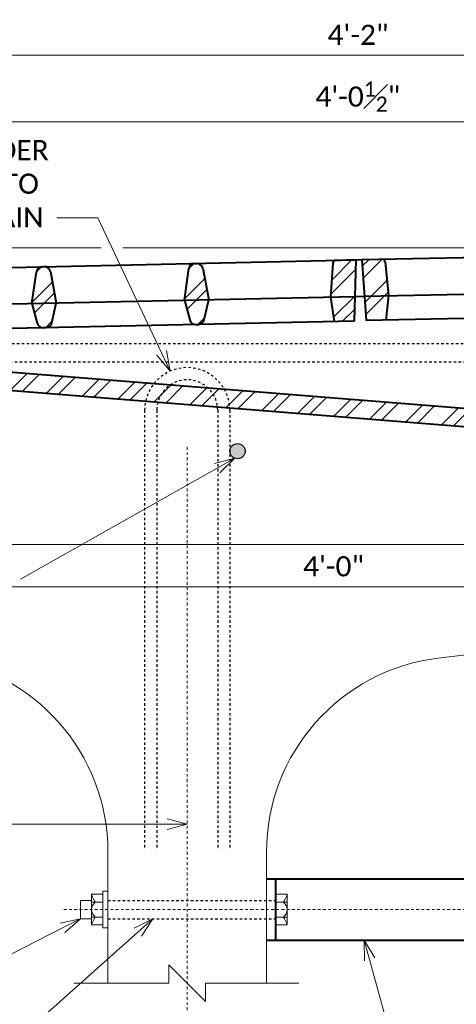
# Model space of a CAD drawing. Extents: x 376 to 715, y -250 to -112.
# Tile 3 of 12: x 415 to 432, y -207 to -167. Entities that reach past the tile are written whole.
import ezdxf
from ezdxf import colors
from ezdxf.entities.mleader import LeaderData, LeaderLine
from ezdxf.math import Vec2, Vec3

# ---------------------------------------------------------------- set-up
doc = ezdxf.new("R2010")
doc.units = 0
doc.header["$MEASUREMENT"] = 0
doc.linetypes.add('Wisdot2', pattern=[0.125, 0.0625, -0.0625])
doc.linetypes.add('Wisdot4', pattern=[0.28125, 0.125, -0.0625, 0.03125, -0.0625])
for name, color, linetype, lineweight in [('B_ANNO_BREAK', 7, 'Continuous', 18), ('B_ANNO_DIM', 7, 'Continuous', 18), ('B_ANNO_SYMB', 7, 'Continuous', 18), ('B_CNTR', 1, 'Wisdot4', 18), ('B_CONC_GIRD', 50, 'Continuous', 18), ('B_DETAIL_HIDDEN', 7, 'Wisdot2', 25), ('B_REBAR_SUPER', 5, 'Continuous', 25), ('B_STEEL', 92, 'Continuous', 40), ('B_STEEL_BOLT', 3, 'Continuous', 18)]:
    doc.layers.add(name, color=color, linetype=linetype, lineweight=lineweight)
doc.styles.add('Annotative', font='calibri.ttf', dxfattribs={"height": 0.0625})
doc.styles.get("Standard").update_dxf_attribs({"font": 'calibri.ttf'})
doc.dimstyles.new('Annotative', dxfattribs={"dimscale": 0, "dimtxt": 0.0625, "dimasz": 0.0625, "dimexe": 0.03125, "dimexo": 0.03125, "dimgap": 0.03125, "dimtad": 1, "dimdec": 3, "dimzin": 3, "dimdsep": 46, "dimlunit": 4, "dimtxsty": 'Annotative', "dimblk": 'OPEN30', "dimcen": 0.03125, "dimaunit": 1, "dimadec": 0, "dimazin": 3, "dimtfac": 0.75, "dimtdec": 3, "dimtofl": 0, "dimtmove": 0, "dimatfit": 3, "dimldrblk": 'OPEN30', "dimfxl": 1, "dimtfill": 1, "dimfrac": 1, "dimtolj": 1, "dimtzin": 0, "dimarcsym": 0})

# ---------------------------------------------------------------- blocks, each defined once
blk = doc.blocks.new('_Open30')
at = {"color": 0, "linetype": 'ByBlock', "lineweight": -2}
for p, q in [((-1, 0.268), (0, 0)), ((0, 0), (-1, -0.268)), ((0, 0), (-1, 0))]:
    blk.add_line(p, q, dxfattribs=at)
blk = doc.blocks.new('*D1604')
at = {"layer": 'B_ANNO_DIM', "color": 0, "lineweight": -2, "transparency": 16777216}
for p, q in [((12.168, 60.615), (12.168, 50.204)), ((12.993, 50.617), (44.343, 50.617))]:
    blk.add_line(p, q, dxfattribs=at)
at = {"layer": 'Defpoints', "color": 0, "transparency": 16777216}
for p in [(12.168, 61.027), (45.168, 50.617), (45.168, 50.617)]:
    blk.add_point(p, dxfattribs=at)
at = {"layer": 'B_ANNO_DIM', "color": 0, "lineweight": -2, "transparency": 16777216, "xscale": 0.8250000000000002, "yscale": 0.8250000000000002, "zscale": 0.8250000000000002, "rotation": 180}
blk.add_blockref('_Open30', (12.168, 50.617), dxfattribs=at)
at = {"layer": 'B_ANNO_DIM', "color": 0, "lineweight": -2, "transparency": 16777216, "xscale": 0.8250000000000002, "yscale": 0.8250000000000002, "zscale": 0.8250000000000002}
blk.add_blockref('_Open30', (45.168, 50.617), dxfattribs=at)
at = {"layer": 'B_ANNO_DIM', "color": 0, "transparency": 16777216, "insert": (28.668, 51.452), "char_height": 0.825, "attachment_point": 5, "style": 'Annotative', "bg_fill": 3, "box_fill_scale": 1.25, "bg_fill_color": 256, "bg_fill_true_color": 13158600, "bg_fill_transparency": 0}
blk.add_mtext('\\A1;SEE SUPERSTRUCTURE DETAILS', dxfattribs=at)
blk = doc.blocks.new('*D1623')
at = {"layer": 'B_ANNO_DIM', "color": 0, "lineweight": -2, "transparency": 16777216}
for p, q in [((27.154, 68.619), (27.154, 59.924)), ((75.184, 63.056), (75.184, 59.924)), ((27.979, 60.336), (74.359, 60.336))]:
    blk.add_line(p, q, dxfattribs=at)
at = {"layer": 'Defpoints', "color": 0, "transparency": 16777216}
for p in [(27.154, 69.032), (75.184, 63.469), (75.184, 60.336)]:
    blk.add_point(p, dxfattribs=at)
at = {"layer": 'B_ANNO_DIM', "color": 0, "lineweight": -2, "transparency": 16777216, "xscale": 0.8250000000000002, "yscale": 0.8250000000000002, "zscale": 0.8250000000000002, "rotation": 180}
blk.add_blockref('_Open30', (27.154, 60.336), dxfattribs=at)
at = {"layer": 'B_ANNO_DIM', "color": 0, "lineweight": -2, "transparency": 16777216, "xscale": 0.8250000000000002, "yscale": 0.8250000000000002, "zscale": 0.8250000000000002}
blk.add_blockref('_Open30', (75.184, 60.336), dxfattribs=at)
at = {"layer": 'B_ANNO_DIM', "color": 0, "transparency": 16777216, "insert": (51.169, 61.171), "char_height": 0.825, "attachment_point": 5, "style": 'Annotative', "bg_fill": 3, "box_fill_scale": 1.25, "bg_fill_color": 256, "bg_fill_true_color": 13158600, "bg_fill_transparency": 0}
blk.add_mtext('\\A1;4\'-0"', dxfattribs=at)
blk = doc.blocks.new('*D1627')
at = {"layer": 'B_ANNO_DIM', "color": 0, "lineweight": -2, "transparency": 16777216}
for p, q in [((27.168, 73.598), (27.168, 82.524)), ((77.173, 74.632), (77.173, 82.524)), ((27.993, 82.112), (76.348, 82.112))]:
    blk.add_line(p, q, dxfattribs=at)
at = {"layer": 'Defpoints', "color": 0, "transparency": 16777216}
for p in [(77.173, 82.112), (77.173, 74.219), (27.168, 73.185)]:
    blk.add_point(p, dxfattribs=at)
at = {"layer": 'B_ANNO_DIM', "color": 0, "lineweight": -2, "transparency": 16777216, "xscale": 0.8250000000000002, "yscale": 0.8250000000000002, "zscale": 0.8250000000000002, "rotation": 180}
blk.add_blockref('_Open30', (27.168, 82.112), dxfattribs=at)
at = {"layer": 'B_ANNO_DIM', "color": 0, "lineweight": -2, "transparency": 16777216, "xscale": 0.8250000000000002, "yscale": 0.8250000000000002, "zscale": 0.8250000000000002}
blk.add_blockref('_Open30', (77.173, 82.112), dxfattribs=at)
at = {"layer": 'B_ANNO_DIM', "color": 0, "transparency": 16777216, "insert": (52.171, 82.943), "char_height": 0.825, "attachment_point": 5, "style": 'Annotative', "bg_fill": 3, "box_fill_scale": 1.25, "bg_fill_color": 256, "bg_fill_true_color": 13158600, "bg_fill_transparency": 0}
blk.add_mtext('\\A1;4\'-2"', dxfattribs=at)
blk = doc.blocks.new('*D1580')
at = {"layer": 'B_ANNO_DIM', "color": 0, "lineweight": -2, "transparency": 16777216}
for p, q in [((27.904, 73.614), (27.904, 79.784)), ((76.423, 74.632), (76.423, 79.784)), ((28.729, 79.372), (75.598, 79.372))]:
    blk.add_line(p, q, dxfattribs=at)
at = {"layer": 'Defpoints', "color": 0, "transparency": 16777216}
for p in [(76.423, 79.372), (76.423, 74.219), (27.904, 73.201)]:
    blk.add_point(p, dxfattribs=at)
at = {"layer": 'B_ANNO_DIM', "color": 0, "lineweight": -2, "transparency": 16777216, "xscale": 0.8250000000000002, "yscale": 0.8250000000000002, "zscale": 0.8250000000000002, "rotation": 180}
blk.add_blockref('_Open30', (27.904, 79.372), dxfattribs=at)
at = {"layer": 'B_ANNO_DIM', "color": 0, "lineweight": -2, "transparency": 16777216, "xscale": 0.8250000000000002, "yscale": 0.8250000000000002, "zscale": 0.8250000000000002}
blk.add_blockref('_Open30', (76.423, 79.372), dxfattribs=at)
at = {"layer": 'B_ANNO_DIM', "color": 0, "transparency": 16777216, "insert": (52.163, 80.413), "char_height": 0.825, "attachment_point": 5, "style": 'Annotative', "bg_fill": 3, "box_fill_scale": 1.25, "bg_fill_color": 256, "bg_fill_true_color": 13158600, "bg_fill_transparency": 0}
blk.add_mtext('\\A1;4\'-0{\\H0.75x;\\S1#2;}"', dxfattribs=at)
blk = doc.blocks.new('*U1578')
at = {"layer": 'B_ANNO_SYMB'}
h = blk.add_hatch(dxfattribs=at)
h.set_pattern_fill('ANSI32', color=256, scale=3)
h.set_pattern_definition([(45, (-255.4803, 281.3324), (-0.795495, 0.795495), []), (45, (-254.95, 281.3324), (-0.795495, 0.795495), [])])
h.paths.add_polyline_path([(57.4284, 73.6306), (57.6694, 72.3441), (62.9183, 72.4491), (63.1076, 73.7439, -0.3669383), (63.35, 73.958), (63.35, 73.958), (63.4264, 73.9595, -0.3666289), (63.6771, 73.7556), (63.9181, 72.4691), (69.1671, 72.574), (69.3564, 73.8692, -0.3663335), (69.5985, 74.083), (69.6752, 74.0845, -0.3663718), (69.9259, 73.8808), (70.1669, 72.594), (75.1659, 72.694), (75.2536, 74.0814, -0.3888362), (75.3753, 74.1985), (76.1981, 74.215), (76.1232, 71.713), (75.3108, 71.6967), (75.1659, 72.694), (70.1669, 72.594), (70.1669, 72.594), (69.9804, 71.7795, -0.3441508), (69.7417, 71.5853), (69.6322, 71.5831, -0.3441506), (69.3859, 71.7676), (69.1671, 72.574), (63.9181, 72.4691), (63.7317, 71.6545, -0.3441508), (63.493, 71.4604), (63.493, 71.4604), (63.3834, 71.4582, -0.3438926), (63.1372, 71.6424), (62.9183, 72.4491), (57.6694, 72.3441), (57.4829, 71.5296, -0.3441508), (57.2442, 71.3354), (57.2442, 71.3354), (57.1347, 71.3332, -0.3441507), (56.8884, 71.5177), (56.8884, 71.5177), (56.6696, 72.3241), (53.4202, 72.2591), (53.3152, 71.2568), (52.5029, 71.2405), (52.3279, 73.7375), (53.1962, 73.7549), (53.2137, 73.7382, -0.1288255), (53.2594, 73.6943), (53.273, 73.6811), (53.4202, 72.2591), (56.6696, 72.3241), (56.8589, 73.6192, -0.3666298), (57.1012, 73.833), (57.1012, 73.833), (57.1777, 73.8345, -0.366629)])
h = blk.add_hatch(dxfattribs=at)
h.set_pattern_fill('ANSI32', color=256, scale=3)
h.set_pattern_definition([(45, (-274.5061, 298.2374), (-0.795495, 0.795495), []), (45, (-273.9758, 298.2374), (-0.795495, 0.795495), [])])
h.paths.add_polyline_path([(39.5575, 73.2441, 0.3666294), (39.3065, 73.4476), (39.23, 73.4459, 0.3666294), (38.988, 73.2318), (38.8008, 71.9363), (39.8005, 71.9579), (39.8005, 71.9579)])
h.paths.add_polyline_path([(39.8005, 71.9579), (38.8008, 71.9363), (39.0209, 71.1302, 0.3441509), (39.2674, 70.9462), (39.377, 70.9485, 0.3444038), (39.6155, 71.1433)])
h = blk.add_hatch(dxfattribs=at)
h.set_pattern_fill('ANSI32', color=256, scale=3)
h.set_pattern_definition([(45, (-268.2576, 298.3723), (-0.795495, 0.795495), []), (45, (-267.7273, 298.3723), (-0.795495, 0.795495), [])])
h.paths.add_polyline_path([(45.8061, 73.379, 0.3666294), (45.555, 73.5826), (45.4786, 73.5809, 0.3666294), (45.2366, 73.3667), (45.0493, 72.0713), (46.0491, 72.0929), (46.0491, 72.0929)])
h.paths.add_polyline_path([(46.0491, 72.0929), (45.0493, 72.0713), (45.2694, 71.2652, 0.3441509), (45.516, 71.0811), (45.6256, 71.0835, 0.3444038), (45.864, 71.2783)])
h = blk.add_hatch(dxfattribs=at)
h.set_pattern_fill('ANSI32', color=256, scale=3)
h.set_pattern_definition([(45, (-280.7547, 298.1024), (-0.795495, 0.795495), []), (45, (-280.2244, 298.1024), (-0.795495, 0.795495), [])])
h.paths.add_polyline_path([(52.0778, 73.7235), (51.2555, 73.7057, 0.3900665), (51.1334, 73.5884), (51.0479, 72.2009), (52.0352, 72.2222)])
h.paths.add_polyline_path([(52.0352, 72.2222), (51.0479, 72.2009), (51.1945, 71.2038), (52.0068, 71.2214)])
h = blk.add_hatch(dxfattribs=at)
h.set_pattern_fill('ANSI32', color=256, scale=3)
h.set_pattern_definition([(45, (-259.3558, 296.3496), (-0.795495, 0.795495), []), (45, (-258.8255, 296.3496), (-0.795495, 0.795495), [])])
h.paths.add_polyline_path([(29.79, 69.7759, -0.4041022), (27.9038, 71.7982), (27.9038, 73.2013), (27.1538, 73.1851), (27.1538, 71.7859, 0.4076924), (29.8749, 69.0157), (74.2232, 65.4678, -0.3995472), (75.1728, 64.469), (75.9228, 64.469, 0.3995289), (74.2611, 66.2169)])
at = {"layer": 'B_REBAR_SUPER'}
h = blk.add_hatch(color=256, dxfattribs=at)
edge = h.paths.add_edge_path()
edge.add_arc((47.231, 65.8905), 0.3126, 0, 360)
at = {"layer": 'B_ANNO_BREAK', "flags": 128}
blk.add_lwpolyline([(40.5211, 44.1023), (44.4184, 44.1023), (44.4184, 44.8523), (45.9184, 43.3523), (45.9184, 44.1023), (49.7426, 44.1023)], dxfattribs=at)
at = {"layer": 'B_CNTR'}
for p, q in [((45.1684, 66.0638), (45.1684, 12.0388)), ((40.1044, 47.1189), (69.4026, 47.1189))]:
    blk.add_line(p, q, dxfattribs=at)
at = {"layer": 'B_CONC_GIRD'}
for p, q in [((41.9184, 49.4698), (41.9184, 44.1023)), ((48.4184, 44.1023), (48.4184, 49.4698))]:
    blk.add_line(p, q, dxfattribs=at)
at = {"layer": 'B_CONC_GIRD', "flags": 128}
blk.add_lwpolyline([(55.4614, 57.4123), (69.1684, 59.0638), (69.1684, 62.0638), (21.1684, 62.0638)], dxfattribs=at)
at = {"layer": 'B_CONC_GIRD'}
for centre, start, end in [((33.9184, 49.4698), 0, 83.13001), ((56.4184, 49.4698), 96.86999, 180)]:
    blk.add_arc(centre, 8, start, end, dxfattribs=at)
at = {"layer": 'B_DETAIL_HIDDEN'}
for p, q in [((27.5857, 70.3016), (77.1858, 70.3016)), ((28.2939, 69.5516), (76.7988, 69.5516)), ((41.9184, 47.4929), (48.7934, 47.4929)), ((41.9184, 46.7429), (48.7934, 46.7429))]:
    blk.add_line(p, q, dxfattribs=at)
at = {"layer": 'B_REBAR_SUPER', "linetype": 'Wisdot2'}
for p, q in [((43.4184, 67.5638), (43.4184, 49.5638)), ((43.9184, 67.5638), (43.9184, 49.5638)), ((46.4184, 67.5638), (46.4184, 49.5638)), ((46.9184, 67.5638), (46.9184, 49.5638))]:
    blk.add_line(p, q, dxfattribs=at)
at = {"layer": 'B_REBAR_SUPER'}
blk.add_circle((47.231, 65.8905), 0.3126, dxfattribs=at)
at = {"layer": 'B_REBAR_SUPER', "linetype": 'Wisdot2'}
for radius in [1.75, 1.25]:
    blk.add_arc((45.1684, 67.5638), radius, 0, 180, dxfattribs=at)
at = {"layer": 'B_STEEL'}
for p, q in [((52.3279, 73.7375), (76.1981, 74.215)), ((27.1684, 73.1854), (52.0778, 73.7235)), ((39.23, 73.4459), (39.3065, 73.4476)), ((45.4786, 73.5809), (45.555, 73.5826)), ((51.1334, 73.5884), (51.0479, 72.2009)), ((52.0778, 73.7235), (51.2555, 73.7057)), ((52.0778, 73.7235), (52.0068, 71.2214)), ((52.0778, 73.7235), (52.3279, 73.7375)), ((52.3279, 73.7375), (52.5029, 71.2405)), ((53.2594, 73.6943), (53.2137, 73.7382)), ((53.2771, 73.6419), (53.4202, 72.2591)), ((38.8008, 71.9363), (38.988, 73.2318)), ((39.5575, 73.2441), (39.8005, 71.9579)), ((45.0493, 72.0713), (45.2366, 73.3667)), ((45.8061, 73.379), (46.0491, 72.0929)), ((52.4329, 72.2393), (75.1659, 72.694)), ((27.9044, 71.7009), (52.0352, 72.2222)), ((51.0479, 72.2009), (51.1945, 71.2038)), ((52.0352, 72.2222), (52.4329, 72.2393)), ((53.4202, 72.2591), (53.3152, 71.2568)), ((38.8008, 71.9363), (39.0209, 71.1302)), ((39.6154, 71.1431), (39.8005, 71.9579)), ((45.0493, 72.0713), (45.2694, 71.2652)), ((45.864, 71.2781), (46.0491, 72.0929)), ((76.1232, 71.713), (52.5029, 71.2405)), ((52.0068, 71.2214), (28.3873, 70.7111)), ((45.516, 71.0811), (45.6256, 71.0835)), ((39.2674, 70.9462), (39.377, 70.9485)), ((74.2391, 66.22), (29.6733, 69.7853)), ((74.2232, 65.4678), (29.866, 69.0164)), ((48.4184, 48.3689), (75.3603, 48.3689)), ((48.7934, 48.3689), (48.7934, 45.8689)), ((48.4184, 45.8689), (75.3603, 45.8689))]:
    blk.add_line(p, q, dxfattribs=at)
for centre, radius, start, end in [((39.2354, 73.196), 0.25, 91.2375, 171.77518), ((39.3119, 73.1976), 0.25, 10.69982, 91.2375), ((45.484, 73.331), 0.25, 91.2375, 171.77518), ((45.5604, 73.3326), 0.25, 10.69982, 91.2375), ((51.2582, 73.5807), 0.125, 91.2375, 176.47386), ((53.1527, 73.629), 0.125, 5.90944, 91.1458), ((39.262, 71.1961), 0.25, 195.27374, 271.2375), ((39.3716, 71.1985), 0.25, 271.2375, 347.20125), ((45.5106, 71.3311), 0.25, 195.27374, 271.2375), ((45.6202, 71.3335), 0.25, 271.2375, 347.20125)]:
    blk.add_arc(centre, radius, start, end, dxfattribs=at)
at = {"layer": 'B_STEEL_BOLT'}
for p, q in [((41.2414, 46.4849), (41.2414, 47.7429)), ((41.2414, 47.7429), (41.7124, 47.7429)), ((49.2634, 47.7429), (48.7934, 47.7429)), ((49.2634, 46.4849), (49.2634, 47.7429)), ((40.7904, 46.7429), (40.7904, 47.4929)), ((40.7904, 47.4929), (41.2354, 47.4929)), ((41.2414, 47.4189), (41.7124, 47.4189)), ((49.2634, 47.4189), (48.7934, 47.4189)), ((41.7124, 46.8089), (41.2414, 46.8089)), ((48.7934, 46.8089), (49.2634, 46.8089)), ((41.2354, 46.7429), (40.7904, 46.7429)), ((41.7124, 46.4849), (41.2414, 46.4849)), ((48.7934, 46.4849), (49.2634, 46.4849))]:
    blk.add_line(p, q, dxfattribs=at)
at = {"layer": 'B_STEEL_BOLT', "flags": 128}
blk.add_lwpolyline([(41.7124, 47.8649), (41.7124, 46.3729), (41.9184, 46.3729), (41.9184, 47.8649), (41.7124, 47.8649)], dxfattribs=at)
at = {"layer": 'B_STEEL_BOLT'}
for centre, start, end in [((41.6181, 47.1139), 126.0804, 233.9196), ((48.8886, 47.1139), 306.0804, 53.9196)]:
    blk.add_arc(centre, 0.3758, start, end, dxfattribs=at)
for centre, major_axis, start_param, end_param in [((42.2583, 48.1041), (0, -1.1577), 5.0308578, 5.3471517), ((48.2484, 48.1041), (0, -1.1577), 0.9360337, 1.2523275), ((42.2583, 46.1237), (0, 1.1577), 0.9360337, 1.2523275), ((48.2484, 46.1237), (0, 1.1577), 5.0308578, 5.3471517)]:
    blk.add_ellipse(centre, major_axis=major_axis, ratio=0.924121, start_param=start_param, end_param=end_param, dxfattribs=at)
at = {"style": 'Annotative'}
blk.add_attdef('B#4', (96.3096, 80.3535), '', height=0.825, dxfattribs=at)
at = {"layer": 'B_ANNO_DIM'}
ml = blk.add_multileader_mtext('Standard', dxfattribs=at)
ml.set_content('\\A1;1" DIA. SLEEVE CAST\\PIN GIRDER WEB', color=256)
ml.set_leader_properties(color=256, linetype='ByLayer', lineweight=-1)
ml.set_arrow_properties(name='OPEN30')
ml.build(insert=Vec2(0, 0))
ml.multileader.update_dxf_attribs({"text_right_attachment_type": 3, "dogleg_length": 0.0625, "arrow_head_size": 0.825, "scale": 13.2})
ctx = ml.context
ctx.base_point, ctx.scale, ctx.char_height, ctx.arrow_head_size, ctx.landing_gap_size, ctx.plane_origin = Vec3(23.586, 41.0856), 13.2, 0.825, 0.825, 0.4125, Vec3(48.4955, 44.7323)
ctx.right_attachment = 3
notes = []
notes.append((ctx, [(0, (1, 1, 0), (35.8449, 39.6947), (-1, 0), 0.825, [(1, [(43.7612, 46.7429), (35.8449, 39.6947), (43.7383, 34.9513)], 0, [])])]))
ctx.mtext.insert, ctx.mtext.flow_direction = Vec3(23.9985, 41.5038), 5
ml = blk.add_multileader_mtext('Standard', dxfattribs=at)
ml.set_content('\\A1;{\\H0.7x;\\S3#4;}" DIA. BOLT WITH\\PPLATE WASHER', color=256)
ml.set_leader_properties(color=256, linetype='ByLayer', lineweight=-1)
ml.set_arrow_properties(name='OPEN30')
ml.build(insert=Vec2(0, 0))
ml.multileader.update_dxf_attribs({"text_right_attachment_type": 3, "dogleg_length": 0.0625, "arrow_head_size": 0.825, "scale": 13.2})
ctx = ml.context
ctx.base_point, ctx.scale, ctx.char_height, ctx.arrow_head_size, ctx.landing_gap_size, ctx.plane_origin = Vec3(23.6205, 45.4733), 13.2, 0.825, 0.825, 0.4125, Vec3(48.0936, 49.0558)
ctx.right_attachment = 3
notes.append((ctx, [(0, (1, 1, 0), (35.4431, 44.0182), (-1, 0), 0.825, [(0, [(40.7904, 46.7429), (35.4431, 44.0182)], 0, [])])]))
ctx.mtext.insert, ctx.mtext.flow_direction = Vec3(24.033, 45.8918), 5
ml = blk.add_multileader_mtext('Standard', dxfattribs=at)
ml.set_content('BRACKET - SEE\\PDETAIL AT RIGHT', color=256)
ml.set_leader_properties(color=256, linetype='ByLayer', lineweight=-1)
ml.set_arrow_properties(name='OPEN30')
ml.build(insert=Vec2(0, 0))
ml.multileader.update_dxf_attribs({"text_right_attachment_type": 3, "dogleg_length": 0.0625, "arrow_head_size": 0.825, "scale": 13.2})
ctx = ml.context
ctx.base_point, ctx.scale, ctx.char_height, ctx.arrow_head_size, ctx.landing_gap_size, ctx.plane_origin = Vec3(54.4044, 41.6932), 13.2, 0.825, 0.825, 0.4125, Vec3(46.9058, 39.3116)
ctx.right_attachment = 3
notes.append((ctx, [(0, (1, 1, 0), (53.5794, 41.6932), (1, 0), 0.825, [(1, [(52.4256, 45.8689), (53.5794, 41.6932), (52.4021, 35.8273)], 0, [])])]))
ctx.mtext.insert, ctx.mtext.width, ctx.mtext.flow_direction = Vec3(54.8169, 42.1114), 9.912966, 5
for ctx, leaders in notes:
    for number, flags, end, landing, length, lines in leaders:
        leader = LeaderData()
        leader.index, (leader.has_last_leader_line, leader.has_dogleg_vector, leader.attachment_direction) = number, flags
        leader.last_leader_point, leader.dogleg_vector, leader.dogleg_length = Vec3(end), Vec3(landing), length
        for number, points, colour, breaks in lines:
            line = LeaderLine()
            line.index, line.vertices, line.color, line.breaks = number, Vec3.list(points), colors.encode_raw_color(colour), breaks
            leader.lines.append(line)
        ctx.leaders.append(leader)
dim = blk.add_linear_dim(base=(45.1684, 50.6166), p1=(12.1684, 61.0275), p2=(45.1684, 50.6166), text='SEE SUPERSTRUCTURE DETAILS', dimstyle='Annotative', dxfattribs=at)
dim.commit()
dim.dimension.update_dxf_attribs({"geometry": '*D1604', "text_midpoint": (28.6684, 51.4518)})
at = {"style": 'Annotative'}
blk.add_attdef('B#3', (15.5067, 56.604), '', height=0.825, dxfattribs=at)
at = {"layer": 'B_ANNO_DIM'}
dim = blk.add_linear_dim(base=(75.1837, 60.3361), p1=(27.1538, 69.0318), p2=(75.1837, 63.469), dimstyle='Annotative', dxfattribs=at)
dim.commit()
dim.dimension.update_dxf_attribs({"geometry": '*D1623', "text_midpoint": (51.1687, 61.1713)})
blk.add_lwpolyline([(46.3996, 65.194), (38.3264, 60.6473)], dxfattribs=at)
at = {"layer": 'B_ANNO_DIM', "xscale": 0.8250000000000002, "yscale": 0.8250000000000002, "zscale": 0.8250000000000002, "rotation": 29.38753623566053}
blk.add_blockref('_Open30', (47.1184, 65.5988), dxfattribs=at)
at = {"layer": 'B_ANNO_DIM'}
ml = blk.add_multileader_mtext('Standard', dxfattribs=at)
ml.set_content('\\A1;BEND GIRDER\\PSTIRRUPS TO\\PCLEAR DRAIN', color=256)
ml.set_leader_properties(color=256, linetype='ByLayer', lineweight=-1)
ml.set_arrow_properties(name='OPEN30')
ml.build(insert=Vec2(0, 0))
ml.multileader.update_dxf_attribs({"text_right_attachment_type": 3, "dogleg_length": 0.0625, "arrow_head_size": 0.825, "scale": 13.2})
ctx = ml.context
ctx.base_point, ctx.scale, ctx.char_height, ctx.arrow_head_size, ctx.landing_gap_size, ctx.plane_origin = Vec3(31.8865, 78.2158), 13.2, 0.825, 0.825, 0.4125, Vec3(54.1513, 80.4812)
ctx.right_attachment = 3
notes = []
notes.append((ctx, [(0, (1, 1, 0), (41.5008, 75.4436), (-1, 0), 1.6803, [(0, [(44.4687, 69.1678), (41.5008, 75.4436)], 0, [])])]))
ctx.mtext.insert, ctx.mtext.flow_direction = Vec3(32.299, 78.6334), 5
for ctx, leaders in notes:
    for number, flags, end, landing, length, lines in leaders:
        leader = LeaderData()
        leader.index, (leader.has_last_leader_line, leader.has_dogleg_vector, leader.attachment_direction) = number, flags
        leader.last_leader_point, leader.dogleg_vector, leader.dogleg_length = Vec3(end), Vec3(landing), length
        for number, points, colour, breaks in lines:
            line = LeaderLine()
            line.index, line.vertices, line.color, line.breaks = number, Vec3.list(points), colors.encode_raw_color(colour), breaks
            leader.lines.append(line)
        ctx.leaders.append(leader)
dim = blk.add_linear_dim(base=(77.1728, 82.1119), p1=(27.1684, 73.1854), p2=(77.1728, 74.2195), dimstyle='Annotative', dxfattribs=at)
dim.commit()
dim.dimension.update_dxf_attribs({"geometry": '*D1627', "text_midpoint": (52.1706, 82.9429)})
dim = blk.add_linear_dim(base=(76.4228, 79.3716), p1=(27.9038, 73.2013), p2=(76.4228, 74.2195), dimstyle='Annotative', dxfattribs=at)
dim.commit()
dim.dimension.update_dxf_attribs({"geometry": '*D1580', "text_midpoint": (52.1633, 80.4127)})
for p, q in [((28.2162, 74.215), (41.6366, 74.215)), ((42.5286, 74.215), (72.4334, 74.215))]:
    blk.add_line(p, q, dxfattribs=at)

msp = doc.modelspace()

# ---------------------------------------------------------------- block references
at = {"layer": 'B_ANNO_DIM'}
msp.add_blockref('*U1578', (376.203, -250.434), dxfattribs=at)

doc.saveas('drawing.dxf')
